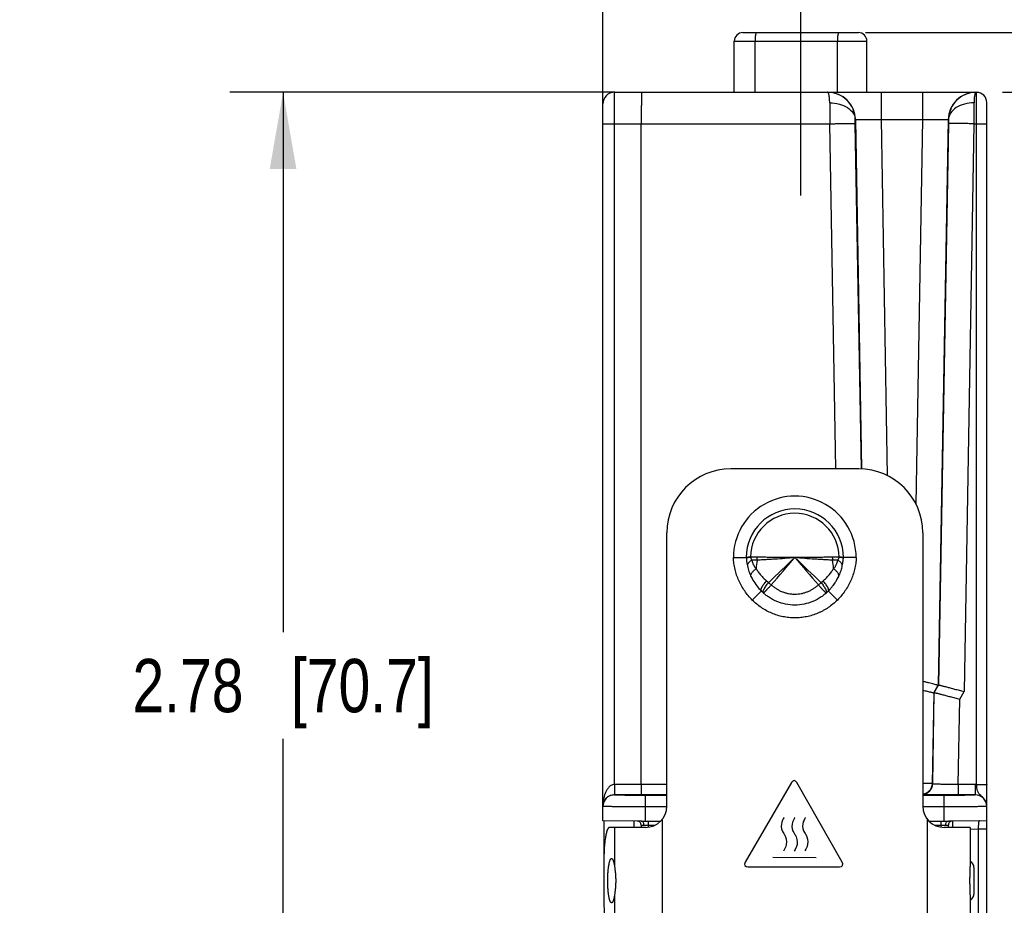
# Model space of a CAD drawing. Header units: inches. Extents: x 0 to 22, y 0 to 17.
# Tile 36 of 40: x 13.5 to 15.8, y 12.9 to 15. Entities that reach past the tile are written whole.
import ezdxf

# ---------------------------------------------------------------- set-up
doc = ezdxf.new("R2010")
doc.units = ezdxf.units.IN
doc.header["$LTSCALE"] = 1.21
doc.header["$MEASUREMENT"] = 0
doc.linetypes.add('CENTER', pattern=[0.6, 0.375, -0.075, 0.075, -0.075])
doc.layers.get('0').update_dxf_attribs({"linetype": 'CONTINUOUS'})
for name, color, linetype in [('02___PRT_ALL_AXES', 7, 'CONTINUOUS'), ('03___PRT_ALL_CURVES', 7, 'CONTINUOUS'), ('DIMENSIONS', 7, 'CONTINUOUS'), ('FEATURES', 7, 'CONTINUOUS')]:
    doc.layers.add(name, color=color, linetype=linetype)
doc.styles.get("Standard").update_dxf_attribs({"font": 'txt', "width": 0.8})
doc.dimstyles.new('DIMSTYLE_1', dxfattribs={"dimtxt": 0.125, "dimasz": 0.18, "dimexe": 0.125, "dimexo": 0.0625, "dimgap": 0.0625, "dimtad": 0, "dimtih": 1, "dimtoh": 1, "dimzin": 4, "dimdsep": 46, "dimtxsty": 'STANDARD', "dimblk": '_FILLED', "dimblk1": '_FILLED', "dimblk2": '_FILLED', "dimcen": 0.09, "dimadec": 0, "dimazin": 0, "dimtp": 0.001, "dimtm": 0.001, "dimtfac": 1, "dimtofl": 0, "dimtmove": 0, "dimatfit": 3, "dimldrblk": '_FILLED', "dimfxl": 1, "dimtolj": 1, "dimtzin": 4, "dimarcsym": 0})

# ---------------------------------------------------------------- blocks, each defined once
blk = doc.blocks.new('_FILLED')
at = {"color": 0, "linetype": 'BYBLOCK'}
blk.add_solid([(0, 0), (-1, 0.174), (-1, -0.174)], dxfattribs=at)
blk = doc.blocks.new('*D0')
at = {"layer": 'DIMENSIONS', "color": 2, "linetype": 'CONTINUOUS'}
for p, q in [((14.8756, 14.8221), (13.9728, 14.8221)), ((14.0978, 14.8221), (14.0978, 13.5557)), ((14.0978, 12.0393), (14.0978, 13.3057)), ((14.8853, 12.0393), (13.9728, 12.0393))]:
    blk.add_line(p, q, dxfattribs=at)
at = {"layer": 'DIMENSIONS', "color": 2, "linetype": 'CONTINUOUS', "xscale": 0.18, "yscale": 0.18, "zscale": 0.18}
for p, rotation in [((14.0978, 14.8221), 90), ((14.0978, 12.0393), 270)]:
    blk.add_blockref('_FILLED', p, dxfattribs=dict(at, rotation=rotation))
at = {"layer": 'DIMENSIONS', "color": 2, "linetype": 'CONTINUOUS', "insert": (14.0978, 13.4932), "char_height": 0.125, "width": 1.125, "attachment_point": 2, "line_spacing_factor": 0.9}
blk.add_mtext('2.78{\\Ftxt.shx;\\W1.000000;\\H0.125000; }[70.7]', dxfattribs=at)
blk = doc.blocks.new('*D1')
at = {"layer": 'DIMENSIONS', "color": 2, "linetype": 'CONTINUOUS'}
for p, q in [((16.4978, 14.9621), (16.4978, 15.3243)), ((16.4978, 15.3243), (16.6153, 15.3243)), ((15.4635, 14.9621), (16.6228, 14.9621)), ((15.785, 14.8221), (16.6228, 14.8221)), ((16.4978, 14.8221), (16.4978, 14.4621))]:
    blk.add_line(p, q, dxfattribs=at)
at = {"layer": 'DIMENSIONS', "color": 2, "linetype": 'CONTINUOUS', "xscale": 0.18, "yscale": 0.18, "zscale": 0.18}
for p, rotation in [((16.4978, 14.9621), 270), ((16.4978, 14.8221), 90)]:
    blk.add_blockref('_FILLED', p, dxfattribs=dict(at, rotation=rotation))
at = {"layer": 'DIMENSIONS', "color": 2, "linetype": 'CONTINUOUS', "insert": (16.6778, 15.3868), "char_height": 0.125, "width": 0.925, "attachment_point": 1, "line_spacing_factor": 0.9}
blk.add_mtext('.14{\\Ftxt.shx;\\W1.000000;\\H0.125000; }[3.6]', dxfattribs=at)
blk = doc.blocks.new('*D2')
at = {"layer": 'DIMENSIONS', "color": 2, "linetype": 'CONTINUOUS'}
for p, q in [((14.8478, 14.0105), (14.8478, 15.8371)), ((15.3118, 15.1496), (15.3118, 15.8371)), ((14.8478, 15.7121), (14.4814, 15.7121)), ((15.3118, 15.7121), (15.6718, 15.7121))]:
    blk.add_line(p, q, dxfattribs=at)
at = {"layer": 'DIMENSIONS', "color": 2, "linetype": 'CONTINUOUS', "xscale": 0.18, "yscale": 0.18, "zscale": 0.18}
blk.add_blockref('_FILLED', (14.8478, 15.7121), dxfattribs=at)
at = {"layer": 'DIMENSIONS', "color": 2, "linetype": 'CONTINUOUS', "xscale": 0.18, "yscale": 0.18, "zscale": 0.18, "rotation": 180}
blk.add_blockref('_FILLED', (15.3118, 15.7121), dxfattribs=at)
at = {"layer": 'DIMENSIONS', "color": 2, "linetype": 'CONTINUOUS', "insert": (14.4189, 15.7746), "char_height": 0.125, "width": 1.025, "attachment_point": 3, "line_spacing_factor": 0.9}
blk.add_mtext('.46{\\Ftxt.shx;\\W1.000000;\\H0.125000; }[11.8]', dxfattribs=at)

msp = doc.modelspace()

# ---------------------------------------------------------------- linework, layer by layer
at = {"color": 7, "linetype": 'CONTINUOUS'}
for p, q in [((15.1758, 14.9621), (15.4468, 14.9621)), ((15.1558, 14.8221), (15.1558, 14.9421)), ((15.1558, 14.9421), (15.4668, 14.9421)), ((15.2046, 14.8221), (15.2046, 14.9421)), ((15.3976, 14.8221), (15.3976, 14.9421)), ((15.4668, 14.8221), (15.4668, 14.9421)), ((14.8746, 14.7484), (14.8748, 14.8221)), ((14.8748, 14.8221), (15.3748, 14.8221)), ((15.3752, 14.8221), (15.7242, 14.8221)), ((15.5001, 14.8221), (15.5001, 14.7582)), ((15.5975, 14.8221), (15.5975, 14.7582)), ((15.7242, 13.1987), (15.7242, 14.8221)), ((14.8478, 13.1138), (14.8478, 14.7951)), ((15.7478, 13.1473), (15.7478, 14.7984)), ((15.4396, 14.7582), (15.4401, 14.7582)), ((15.4397, 14.7484), (15.4396, 14.7582)), ((15.4401, 14.7582), (15.4544, 13.9389)), ((15.5001, 14.7582), (15.5147, 13.9233)), ((15.5001, 14.7582), (15.5975, 14.7582)), ((15.5975, 14.7582), (15.5818, 13.8565)), ((15.6575, 14.7582), (15.6343, 13.4316)), ((15.6575, 14.7582), (15.658, 14.7582)), ((15.658, 14.7582), (15.6579, 14.7484)), ((14.8746, 13.1989), (14.8746, 14.7484)), ((14.8746, 14.7484), (15.3797, 14.7484)), ((14.9378, 13.1989), (14.9378, 14.7484)), ((15.3938, 13.9391), (15.3797, 14.7484)), ((15.4538, 13.9392), (15.4397, 14.7484)), ((15.6579, 14.7484), (15.635, 13.432)), ((15.7179, 14.7484), (15.6947, 13.4165)), ((15.7179, 14.7484), (15.7242, 14.7484)), ((15.1539, 13.7309), (15.1839, 13.7314)), ((15.1886, 13.7313), (15.194, 13.7318)), ((15.194, 13.7321), (15.194, 13.7318)), ((15.2099, 13.7319), (15.194, 13.7318)), ((15.4016, 13.7318), (15.3857, 13.7319)), ((15.4071, 13.7319), (15.4016, 13.7321)), ((15.4016, 13.7318), (15.4016, 13.7321)), ((15.4016, 13.7318), (15.4084, 13.7311)), ((15.4117, 13.7314), (15.4071, 13.7319)), ((15.4417, 13.7309), (15.4117, 13.7314)), ((15.2317, 13.6763), (15.2365, 13.6724)), ((15.3592, 13.6724), (15.3639, 13.6763)), ((15.2193, 13.6526), (15.1981, 13.6313)), ((15.3975, 13.6313), (15.3763, 13.6526)), ((15.624, 13.4137), (15.6343, 13.4316)), ((15.6247, 13.4142), (15.635, 13.432)), ((15.635, 13.432), (15.6343, 13.4316)), ((15.6844, 13.3987), (15.6947, 13.4165)), ((15.624, 13.4137), (15.6203, 13.2009)), ((15.6209, 13.2003), (15.6247, 13.4142)), ((15.6247, 13.4142), (15.624, 13.4137)), ((15.6809, 13.1989), (15.6844, 13.3987)), ((14.8746, 13.1989), (14.8747, 13.1775)), ((14.9978, 13.1989), (14.875, 13.1989)), ((14.9378, 13.1989), (14.9376, 13.1743)), ((15.6203, 13.2009), (15.5978, 13.2012)), ((15.6209, 13.2003), (15.6203, 13.2009)), ((15.7208, 13.1989), (15.6809, 13.1989)), ((15.6809, 13.1989), (15.6809, 13.1743)), ((15.7208, 13.1989), (15.7208, 13.1742)), ((14.8748, 13.1742), (14.8748, 13.1743)), ((14.9978, 13.1743), (14.8748, 13.1743)), ((14.9478, 13.1131), (14.9478, 13.1729)), ((14.9978, 13.1729), (14.9478, 13.1729)), ((15.6478, 13.1729), (15.5978, 13.1729)), ((15.6478, 13.1131), (15.6478, 13.1729)), ((15.7208, 13.1743), (15.6809, 13.1743)), ((14.9978, 13.1464), (14.9478, 13.1464)), ((15.6478, 13.1464), (15.5978, 13.1464)), ((15.7478, 12.1393), (15.7478, 13.1472)), ((14.9378, 13.1131), (14.8478, 13.1138)), ((14.9378, 13.1131), (14.9835, 13.1131)), ((14.9378, 13.1031), (14.9378, 13.0981)), ((14.9378, 13.1031), (14.9441, 13.1031)), ((14.9441, 13.1031), (14.9696, 13.1031)), ((14.9548, 13.0985), (14.9548, 13.1131)), ((15.6121, 13.1131), (15.6578, 13.1131)), ((15.626, 13.1031), (15.6515, 13.1031)), ((15.6408, 13.0985), (15.6408, 13.1131)), ((15.6515, 13.1031), (15.6578, 13.1031)), ((15.7478, 13.1138), (15.6578, 13.1131)), ((15.6578, 13.0981), (15.6578, 13.1031)), ((15.6677, 13.1131), (15.6678, 13.0981)), ((15.7278, 13.0937), (15.7092, 13.0935)), ((15.7478, 13.0937), (15.7278, 13.0937)), ((15.7278, 13.0937), (15.7278, 12.8324)), ((15.7178, 13.0043), (15.7178, 12.9418))]:
    msp.add_line(p, q, dxfattribs=at)
at = {"color": 3, "linetype": 'CONTINUOUS'}
for p, q in [((14.8503, 13.1138), (14.8503, 13.0364)), ((14.9203, 13.1132), (14.9203, 13.0981))]:
    msp.add_line(p, q, dxfattribs=at)
at = {"color": 7, "linetype": 'CONTINUOUS'}
for centre, radius, start, end in [((15.1758, 14.9421), 0.02, 90, 180), ((15.4468, 14.9421), 0.02, 0, 90), ((14.8748, 14.7951), 0.027, 90, 180), ((15.3751, 14.7571), 0.065, 1.0155, 89.9925), ((15.7225, 14.7571), 0.065, 90.0075, 178.9845), ((15.7242, 14.7984), 0.0236, 0, 90), ((33.4155, 14.8124), 18.0359, 180.04746, 180.20355), ((0.1099, 14.8071), 15.6082, 359.78431, 359.96468), ((15.2978, 13.7311), 0.1439, 359.9465, 180.0535), ((15.2978, 13.7311), 0.1139, 0.1866, 179.8134), ((15.2978, 13.7311), 0.1038, 0.6031, 179.3969), ((15.2915, 13.7354), 0.1076, 182.1372, 185.6821), ((15.2934, 13.7356), 0.1096, 185.6716, 185.8151), ((15.2952, 13.7358), 0.1114, 185.8238, 189.292), ((15.2981, 13.7363), 0.1143, 189.2901, 192.6625), ((15.2095, 13.334), 0.3984, 92.2281, 93.0143), ((15.3734, 13.6967), 0.1665, 170.3196, 177.2244), ((15.1577, 13.7324), 0.0522, 351.5443, 359.5022), ((29.6983, -1.3897), 20.8809, 133.60221, 133.83508), ((-9.8843, 35.4012), 33.2225, 319.14083, 319.28684), ((5.3183, 3.2335), 14.4841, 46.11346, 46.4492), ((40.4798, 35.401), 33.2222, 220.71316, 220.85917), ((15.4379, 13.7324), 0.0522, 180.4972, 188.4555), ((15.2222, 13.6967), 0.1665, 2.7756, 9.6805), ((15.2976, 13.7363), 0.1142, 349.0198, 349.1997), ((15.2987, 13.7361), 0.1131, 349.1953, 351.9266), ((15.3015, 13.7357), 0.1103, 352.1108, 354.9449), ((15.3, 13.7359), 0.1118, 351.9313, 352.1167), ((15.3045, 13.7354), 0.1073, 354.9438, 357.8662), ((15.3048, 13.7354), 0.107, 356.1369, 357.2303), ((15.3, 13.7367), 0.1163, 192.6606, 195.9289), ((15.3, 13.7367), 0.1163, 192.8232, 195.9286), ((15.301, 13.737), 0.1173, 195.9273, 199.1654), ((15.3012, 13.7371), 0.1175, 199.1639, 202.3013), ((15.3007, 13.7368), 0.117, 202.3006, 205.3325), ((15.2949, 13.7368), 0.1169, 334.695, 337.624), ((15.2944, 13.737), 0.1175, 337.6234, 340.5202), ((15.2945, 13.737), 0.1174, 340.5191, 343.3873), ((15.2952, 13.7368), 0.1166, 343.3862, 346.2539), ((15.2966, 13.7365), 0.1152, 346.2532, 349.0162), ((15.4031, 13.7122), 0.006, 347.1824, 350.8348), ((15.302, 13.7375), 0.1184, 205.3346, 208.0555), ((15.3049, 13.7391), 0.1217, 208.0904, 223.2721), ((15.4038, 13.8518), 0.2453, 226.9792, 228.8847), ((15.1927, 13.8508), 0.244, 311.11, 313.0261), ((15.2905, 13.7393), 0.122, 323.2859, 325.8483), ((15.2908, 13.7391), 0.1217, 325.8489, 326.5418), ((15.2911, 13.7389), 0.1213, 326.5411, 328.4741), ((15.2915, 13.7386), 0.1208, 328.4748, 329.3014), ((15.2921, 13.7383), 0.1201, 329.3003, 331.3349), ((15.2927, 13.7379), 0.1194, 331.3363, 331.9279), ((15.2936, 13.7375), 0.1184, 331.9247, 334.6927), ((15.2935, 13.7375), 0.1185, 331.9255, 334.3244), ((15.3957, 13.6884), 0.00517, 334.3314, 335.6821), ((15.3039, 13.7381), 0.1203, 223.2746, 225.342), ((15.2995, 13.7321), 0.1129, 224.7494, 228.1507), ((15.3006, 13.7333), 0.1146, 228.1477, 231.4583), ((15.3002, 13.7329), 0.114, 228.145, 228.2651), ((15.3006, 13.7333), 0.1147, 228.2675, 231.4582), ((15.2951, 13.7332), 0.1144, 309.5212, 312.315), ((15.2951, 13.7332), 0.1145, 309.5221, 311.7219), ((15.2955, 13.7328), 0.1139, 311.7231, 312.3173), ((15.3701, 13.6491), 0.00183, 311.7169, 315.4332), ((15.2962, 13.7319), 0.1128, 312.3129, 315.2521), ((15.2917, 13.7382), 0.1204, 314.6589, 317.2525), ((15.2911, 13.7387), 0.1212, 317.2505, 318.0306), ((15.2908, 13.739), 0.1216, 318.0312, 319.8914), ((15.2906, 13.7392), 0.1219, 319.8909, 320.7095), ((15.2905, 13.7393), 0.1221, 320.7097, 322.8364), ((15.2904, 13.7393), 0.1221, 322.8362, 323.2864), ((14.875, 13.1469), 0.052, 89.9913, 90.4914), ((15.5953, 13.2014), 0.025, 275.7477, 358.966), ((15.5959, 13.2008), 0.025, 274.3606, 358.9652), ((15.7208, 13.1469), 0.052, 86.2735, 90.0003), ((14.8748, 13.1472), 0.027, 89.9953, 179.9953), ((15.7208, 13.1473), 0.027, 359.9688, 89.9686), ((15.7208, 13.1472), 0.027, 0.0047, 90.0047), ((14.9278, 13.1031), 0.01, 0, 89.5001), ((15.6678, 13.1031), 0.01, 100.4445, 179.9999), ((15.7028, 13.0043), 0.015, 0, 64.6052), ((15.7028, 12.9418), 0.015, 295.3948, 360)]:
    msp.add_arc(centre, radius, start, end, dxfattribs=at)
for points, knots in [([(15.208, 14.9621), (15.208, 14.9621), (15.2079, 14.962), (15.2077, 14.962), (15.2075, 14.9618), (15.2074, 14.9617), (15.2072, 14.9614), (15.207, 14.9611), (15.2067, 14.9605), (15.2064, 14.9596), (15.2061, 14.9586), (15.2058, 14.9575), (15.2056, 14.9562), (15.2053, 14.9547), (15.2051, 14.9531), (15.205, 14.9515), (15.2048, 14.949), (15.2046, 14.9459), (15.2046, 14.9434), (15.2046, 14.9421)], [0, 0, 0, 0, 0.008251, 0.017126, 0.027108, 0.038527, 0.051599, 0.066458, 0.101808, 0.144796, 0.19529, 0.253033, 0.317579, 0.38835, 0.464743, 0.546097, 0.631687, 0.812529, 1, 1, 1, 1]), ([(15.401, 14.9621), (15.401, 14.9621), (15.4009, 14.962), (15.4007, 14.962), (15.4005, 14.9618), (15.4004, 14.9617), (15.4002, 14.9614), (15.4, 14.9611), (15.3997, 14.9605), (15.3994, 14.9596), (15.3991, 14.9586), (15.3988, 14.9575), (15.3986, 14.9562), (15.3983, 14.9547), (15.3981, 14.9531), (15.398, 14.9515), (15.3978, 14.949), (15.3976, 14.9459), (15.3976, 14.9434), (15.3976, 14.9421)], [0, 0, 0, 0, 0.008251, 0.017126, 0.027108, 0.038527, 0.051599, 0.066458, 0.101808, 0.144796, 0.19529, 0.253033, 0.317579, 0.38835, 0.464743, 0.546097, 0.631687, 0.812529, 1, 1, 1, 1]), ([(14.9381, 14.8221), (14.9381, 14.8221), (14.9381, 14.8219), (14.9381, 14.8217), (14.9381, 14.8212), (14.9381, 14.8206), (14.9381, 14.8198), (14.938, 14.8184), (14.938, 14.8162), (14.938, 14.8132), (14.938, 14.8095), (14.9379, 14.8052), (14.9379, 14.7984), (14.9379, 14.7889), (14.9378, 14.7763), (14.9378, 14.7626), (14.9378, 14.7532), (14.9378, 14.7484)], [0, 0, 0, 0, 0.001222, 0.004828, 0.010813, 0.019163, 0.029864, 0.042898, 0.075828, 0.117609, 0.167878, 0.226151, 0.291871, 0.443162, 0.615996, 0.804056, 1, 1, 1, 1]), ([(15.3796, 14.7975), (15.3796, 14.801), (15.3794, 14.8059), (15.3787, 14.8119), (15.3781, 14.8154), (15.3774, 14.8183), (15.3766, 14.8204), (15.3756, 14.822), (15.3748, 14.8221)], [0, 0, 0, 0, 0.40652, 0.572741, 0.712255, 0.824113, 0.908263, 1, 1, 1, 1]), ([(15.4396, 14.7582), (15.4394, 14.7666), (15.4359, 14.7834), (15.4213, 14.8046), (15.3999, 14.8188), (15.3831, 14.822), (15.3748, 14.8221)], [0, 0, 0, 0, 0.250968, 0.50121, 0.750791, 1, 1, 1, 1]), ([(15.7228, 14.8221), (15.7145, 14.822), (15.6977, 14.8188), (15.6763, 14.8046), (15.6618, 14.7834), (15.6582, 14.7666), (15.658, 14.7582)], [0, 0, 0, 0, 0.249209, 0.49879, 0.749032, 1, 1, 1, 1]), ([(15.7228, 14.8221), (15.7221, 14.822), (15.721, 14.8204), (15.7202, 14.8183), (15.7195, 14.8154), (15.7189, 14.8119), (15.7182, 14.8059), (15.718, 14.801), (15.718, 14.7975)], [0, 0, 0, 0, 0.091737, 0.175887, 0.287745, 0.427259, 0.59348, 1, 1, 1, 1]), ([(15.3796, 14.7975), (15.3872, 14.7975), (15.4019, 14.7957), (15.4213, 14.7876), (15.4334, 14.7765), (15.4385, 14.7662), (15.4395, 14.7608), (15.4396, 14.7582)], [0, 0, 0, 0, 0.291666, 0.560866, 0.794453, 0.899662, 1, 1, 1, 1]), ([(15.718, 14.7975), (15.7104, 14.7975), (15.6957, 14.7957), (15.6764, 14.7876), (15.6643, 14.7765), (15.6591, 14.7662), (15.6581, 14.7608), (15.658, 14.7582)], [0, 0, 0, 0, 0.291664, 0.560862, 0.794452, 0.899662, 1, 1, 1, 1]), ([(15.4401, 14.7582), (15.4402, 14.7583), (15.4407, 14.7583), (15.4416, 14.7584), (15.4431, 14.7585), (15.4452, 14.7586), (15.4477, 14.7586), (15.4521, 14.7586), (15.4586, 14.7587), (15.4675, 14.7586), (15.4777, 14.7585), (15.4887, 14.7584), (15.4963, 14.7583), (15.5001, 14.7582)], [0, 0, 0, 0, 0.006567, 0.022326, 0.047267, 0.081166, 0.123722, 0.174541, 0.298972, 0.449792, 0.62129, 0.807051, 1, 1, 1, 1]), ([(15.5975, 14.7582), (15.6014, 14.7583), (15.6089, 14.7584), (15.6199, 14.7585), (15.6301, 14.7586), (15.639, 14.7587), (15.6456, 14.7586), (15.6499, 14.7586), (15.6525, 14.7586), (15.6545, 14.7585), (15.656, 14.7584), (15.6569, 14.7583), (15.6574, 14.7583), (15.6575, 14.7582)], [0, 0, 0, 0, 0.192947, 0.378704, 0.550201, 0.701022, 0.825455, 0.876275, 0.918831, 0.95273, 0.977673, 0.993435, 1, 1, 1, 1]), ([(14.8478, 14.7479), (14.8478, 14.7479), (14.8481, 14.7479), (14.8484, 14.748), (14.8491, 14.748), (14.8499, 14.7481), (14.851, 14.7481), (14.853, 14.7482), (14.8559, 14.7482), (14.8599, 14.7483), (14.8645, 14.7483), (14.8694, 14.7484), (14.8728, 14.7484), (14.8746, 14.7484)], [0, 0, 0, 0, 0.005127, 0.019608, 0.043417, 0.076397, 0.118317, 0.168706, 0.292762, 0.444029, 0.616885, 0.804963, 1, 1, 1, 1]), ([(15.3797, 14.7484), (15.3836, 14.7484), (15.3911, 14.7485), (15.4021, 14.7487), (15.4123, 14.7488), (15.4212, 14.7488), (15.4278, 14.7488), (15.4321, 14.7487), (15.4347, 14.7487), (15.4367, 14.7486), (15.4382, 14.7486), (15.4391, 14.7485), (15.4396, 14.7485), (15.4397, 14.7484)], [0, 0, 0, 0, 0.192776, 0.378654, 0.550062, 0.700783, 0.825238, 0.876057, 0.918653, 0.952607, 0.977576, 0.993396, 1, 1, 1, 1]), ([(15.7179, 14.7484), (15.7141, 14.7484), (15.7065, 14.7485), (15.6955, 14.7487), (15.6853, 14.7488), (15.6764, 14.7488), (15.6699, 14.7488), (15.6655, 14.7487), (15.663, 14.7487), (15.661, 14.7486), (15.6594, 14.7486), (15.6585, 14.7485), (15.658, 14.7485), (15.6579, 14.7484)], [0, 0, 0, 0, 0.192776, 0.378654, 0.550062, 0.700783, 0.825238, 0.876057, 0.918653, 0.952607, 0.977576, 0.993396, 1, 1, 1, 1]), ([(15.7242, 14.7484), (15.7257, 14.7484), (15.7287, 14.7484), (15.7331, 14.7483), (15.7371, 14.7483), (15.7407, 14.7482), (15.7433, 14.7482), (15.745, 14.7481), (15.746, 14.7481), (15.7467, 14.7481), (15.7473, 14.748), (15.7476, 14.748), (15.7478, 14.748), (15.7478, 14.7479)], [0, 0, 0, 0, 0.194572, 0.38246, 0.555321, 0.706715, 0.830951, 0.881433, 0.923437, 0.956488, 0.98035, 0.994864, 1, 1, 1, 1]), ([(15.1981, 13.6313), (15.1915, 13.6379), (15.1825, 13.6486), (15.1726, 13.6644), (15.1663, 13.6768), (15.1612, 13.6898), (15.1574, 13.7033), (15.1549, 13.717), (15.1541, 13.7263), (15.1539, 13.7309)], [0, 0, 0, 0, 0.249713, 0.374718, 0.499747, 0.624775, 0.74984, 0.874978, 1, 1, 1, 1]), ([(15.1839, 13.7314), (15.1839, 13.7314), (15.1839, 13.7314), (15.1839, 13.7314), (15.1839, 13.7314), (15.1839, 13.7314), (15.184, 13.7314), (15.184, 13.7314), (15.184, 13.7314), (15.184, 13.7315), (15.1841, 13.7315), (15.1842, 13.7315), (15.1843, 13.7315), (15.1844, 13.7315), (15.1846, 13.7316), (15.1848, 13.7316), (15.1851, 13.7316), (15.1854, 13.7317), (15.1858, 13.7317), (15.1862, 13.7317), (15.1867, 13.7318), (15.1875, 13.7318), (15.1882, 13.7319), (15.1886, 13.7319)], [0, 0, 0, 0, 0.000263, 0.001049, 0.002357, 0.004184, 0.006528, 0.009387, 0.01664, 0.025925, 0.037226, 0.050528, 0.065817, 0.102295, 0.146559, 0.198519, 0.258098, 0.325231, 0.399853, 0.481883, 0.571237, 0.771541, 1, 1, 1, 1]), ([(15.184, 13.7303), (15.184, 13.7303), (15.184, 13.7303), (15.1841, 13.7304), (15.1842, 13.7304), (15.1844, 13.7305), (15.1848, 13.7306), (15.1853, 13.7307), (15.1859, 13.7309), (15.1867, 13.731), (15.1876, 13.7311), (15.1882, 13.7312), (15.1886, 13.7313)], [0, 0, 0, 0, 0.013468, 0.032311, 0.057457, 0.08926, 0.173333, 0.284983, 0.424075, 0.590053, 0.782258, 1, 1, 1, 1]), ([(15.1972, 13.7248), (15.1963, 13.7243), (15.1946, 13.7232), (15.1923, 13.7215), (15.1903, 13.7198), (15.1887, 13.718), (15.1875, 13.7162), (15.1867, 13.7144), (15.1864, 13.7126), (15.1865, 13.7114), (15.1866, 13.7109)], [0, 0, 0, 0, 0.167361, 0.323139, 0.465848, 0.595038, 0.71104, 0.815233, 0.910242, 1, 1, 1, 1]), ([(15.194, 13.7318), (15.1941, 13.7315), (15.1942, 13.7308), (15.1945, 13.7297), (15.1948, 13.7288), (15.1952, 13.7279), (15.1957, 13.727), (15.1963, 13.726), (15.1969, 13.7253), (15.1972, 13.7248)], [0, 0, 0, 0, 0.139196, 0.275043, 0.405815, 0.53177, 0.653657, 0.771981, 1, 1, 1, 1]), ([(15.2093, 13.7247), (15.2073, 13.7245), (15.2032, 13.7245), (15.1992, 13.7246), (15.1972, 13.7248)], [0, 0, 0, 0, 0.512217, 1, 1, 1, 1]), ([(15.1972, 13.7248), (15.1976, 13.7229), (15.1986, 13.7192), (15.2003, 13.7147), (15.2021, 13.7114), (15.2033, 13.7094), (15.2043, 13.7078), (15.2051, 13.7069), (15.2057, 13.7062), (15.2063, 13.7055), (15.2068, 13.7051), (15.2072, 13.7048)], [0, 0, 0, 0, 0.255951, 0.506658, 0.630544, 0.753822, 0.815347, 0.876843, 0.907603, 0.93838, 1, 1, 1, 1]), ([(15.2978, 13.7311), (15.2901, 13.7302), (15.2747, 13.7287), (15.2556, 13.7274), (15.2407, 13.7265), (15.2299, 13.7259), (15.2195, 13.7253), (15.2127, 13.7249), (15.2093, 13.7247)], [0, 0, 0, 0, 0.263527, 0.521627, 0.646937, 0.768889, 0.88682, 1, 1, 1, 1]), ([(15.2978, 13.7311), (15.2901, 13.7308), (15.2747, 13.7307), (15.2557, 13.7309), (15.2409, 13.7313), (15.2302, 13.7315), (15.2199, 13.7318), (15.2132, 13.7319), (15.2099, 13.7319)], [0, 0, 0, 0, 0.264485, 0.523099, 0.648391, 0.770103, 0.887552, 1, 1, 1, 1]), ([(15.3857, 13.7319), (15.3824, 13.7319), (15.3757, 13.7318), (15.3654, 13.7315), (15.3547, 13.7313), (15.3399, 13.7309), (15.3209, 13.7307), (15.3056, 13.7308), (15.2978, 13.7311)], [0, 0, 0, 0, 0.112448, 0.229897, 0.351609, 0.476901, 0.735515, 1, 1, 1, 1]), ([(15.3863, 13.7247), (15.383, 13.7249), (15.3761, 13.7253), (15.3657, 13.7259), (15.3549, 13.7265), (15.34, 13.7274), (15.3209, 13.7287), (15.3056, 13.7302), (15.2978, 13.7311)], [0, 0, 0, 0, 0.11318, 0.231111, 0.353063, 0.478373, 0.736473, 1, 1, 1, 1]), ([(15.3984, 13.7248), (15.3964, 13.7246), (15.3924, 13.7245), (15.3884, 13.7245), (15.3863, 13.7247)], [0, 0, 0, 0, 0.487782, 1, 1, 1, 1]), ([(15.3885, 13.7048), (15.3888, 13.7051), (15.3895, 13.7057), (15.3907, 13.7071), (15.3921, 13.709), (15.3936, 13.7114), (15.3949, 13.7139), (15.396, 13.7165), (15.3973, 13.7201), (15.398, 13.7229), (15.3984, 13.7248)], [0, 0, 0, 0, 0.061618, 0.123139, 0.246109, 0.36938, 0.493257, 0.618074, 0.744069, 1, 1, 1, 1]), ([(15.4417, 13.7309), (15.4416, 13.7263), (15.4408, 13.717), (15.4382, 13.7033), (15.4344, 13.6898), (15.4293, 13.6768), (15.423, 13.6644), (15.4131, 13.6486), (15.4041, 13.6379), (15.3975, 13.6313)], [0, 0, 0, 0, 0.125006, 0.25007, 0.375095, 0.500131, 0.62516, 0.750188, 1, 1, 1, 1]), ([(15.3984, 13.7248), (15.3988, 13.7253), (15.3993, 13.726), (15.3999, 13.727), (15.4004, 13.7279), (15.4008, 13.7288), (15.4013, 13.7301), (15.4015, 13.7311), (15.4016, 13.7318)], [0, 0, 0, 0, 0.228088, 0.346425, 0.468345, 0.594361, 0.725198, 1, 1, 1, 1]), ([(15.4091, 13.7113), (15.4091, 13.7118), (15.4092, 13.7129), (15.4088, 13.7147), (15.408, 13.7164), (15.4068, 13.7182), (15.4052, 13.7199), (15.4032, 13.7216), (15.4009, 13.7233), (15.3993, 13.7243), (15.3984, 13.7248)], [0, 0, 0, 0, 0.08973, 0.18537, 0.290391, 0.407045, 0.536485, 0.678935, 0.833917, 1, 1, 1, 1]), ([(15.4084, 13.7311), (15.4089, 13.731), (15.4095, 13.7309), (15.4103, 13.7307), (15.4108, 13.7306), (15.4111, 13.7305), (15.4114, 13.7305), (15.4115, 13.7304), (15.4116, 13.7304), (15.4116, 13.7303), (15.4116, 13.7303), (15.4117, 13.7303)], [0, 0, 0, 0, 0.410369, 0.575799, 0.714053, 0.824943, 0.908604, 0.940428, 0.965836, 0.985314, 1, 1, 1, 1]), ([(15.1952, 13.6863), (15.1951, 13.6865), (15.1949, 13.6871), (15.1947, 13.6884), (15.1948, 13.6898), (15.1952, 13.6913), (15.1958, 13.6929), (15.1969, 13.6949), (15.1988, 13.6974), (15.2012, 13.6999), (15.204, 13.7024), (15.2061, 13.704), (15.2072, 13.7048)], [0, 0, 0, 0, 0.039515, 0.080218, 0.168169, 0.216882, 0.269238, 0.385609, 0.518073, 0.665925, 0.82755, 1, 1, 1, 1]), ([(15.2072, 13.7048), (15.2087, 13.7021), (15.2122, 13.697), (15.218, 13.6896), (15.2245, 13.6827), (15.2292, 13.6783), (15.2317, 13.6763)], [0, 0, 0, 0, 0.242994, 0.491036, 0.74361, 1, 1, 1, 1]), ([(15.3639, 13.6763), (15.3664, 13.6783), (15.3712, 13.6827), (15.3777, 13.6896), (15.3835, 13.697), (15.3869, 13.7021), (15.3885, 13.7048)], [0, 0, 0, 0, 0.256354, 0.508928, 0.756997, 1, 1, 1, 1]), ([(15.4004, 13.6863), (15.4005, 13.6866), (15.4007, 13.6871), (15.4009, 13.6884), (15.4008, 13.6898), (15.4005, 13.6913), (15.3998, 13.6929), (15.3987, 13.6949), (15.3968, 13.6974), (15.3945, 13.6999), (15.3916, 13.7024), (15.3896, 13.704), (15.3885, 13.7048)], [0, 0, 0, 0, 0.039514, 0.080223, 0.168198, 0.216924, 0.269292, 0.385679, 0.518146, 0.665987, 0.827586, 1, 1, 1, 1]), ([(15.2193, 13.6526), (15.2191, 13.6527), (15.2188, 13.6532), (15.2186, 13.6539), (15.2185, 13.6549), (15.2186, 13.656), (15.2189, 13.6572), (15.2193, 13.6585), (15.2199, 13.6599), (15.2207, 13.6615), (15.2216, 13.6632), (15.2231, 13.6656), (15.2253, 13.6687), (15.2283, 13.6725), (15.2305, 13.675), (15.2317, 13.6763)], [0, 0, 0, 0, 0.026262, 0.054951, 0.087823, 0.125991, 0.170033, 0.220177, 0.276455, 0.338685, 0.406541, 0.479649, 0.639791, 0.815047, 1, 1, 1, 1]), ([(15.2244, 13.6477), (15.2243, 13.6478), (15.2241, 13.648), (15.2239, 13.6484), (15.2236, 13.649), (15.2236, 13.65), (15.2237, 13.651), (15.2239, 13.6523), (15.2244, 13.6536), (15.225, 13.6551), (15.2257, 13.6567), (15.2266, 13.6585), (15.2281, 13.661), (15.2302, 13.6643), (15.2331, 13.6684), (15.2353, 13.6711), (15.2365, 13.6724)], [0, 0, 0, 0, 0.011824, 0.024033, 0.05077, 0.08222, 0.119493, 0.163094, 0.213169, 0.269679, 0.332383, 0.400902, 0.474809, 0.636763, 0.813773, 1, 1, 1, 1]), ([(15.3592, 13.6724), (15.3603, 13.6711), (15.3624, 13.6684), (15.3654, 13.6644), (15.3675, 13.6611), (15.3689, 13.6586), (15.3698, 13.6569), (15.3706, 13.6553), (15.3712, 13.6538), (15.3716, 13.6524), (15.3719, 13.6512), (15.372, 13.6501), (15.372, 13.6492), (15.3718, 13.6485), (15.3716, 13.6481), (15.3714, 13.6479), (15.3714, 13.6478)], [0, 0, 0, 0, 0.184977, 0.360973, 0.522285, 0.596047, 0.66455, 0.727378, 0.784155, 0.834627, 0.878737, 0.916599, 0.948638, 0.975835, 0.988163, 1, 1, 1, 1]), ([(15.3763, 13.6526), (15.3765, 13.6527), (15.3768, 13.6531), (15.377, 13.6539), (15.3771, 13.6548), (15.377, 13.6559), (15.3767, 13.6571), (15.3763, 13.6584), (15.3757, 13.6599), (15.3749, 13.6614), (15.374, 13.6631), (15.3725, 13.6655), (15.3703, 13.6686), (15.3673, 13.6725), (15.3651, 13.675), (15.3639, 13.6763)], [0, 0, 0, 0, 0.02562, 0.053774, 0.086259, 0.124188, 0.168107, 0.218209, 0.274502, 0.336799, 0.404772, 0.478045, 0.638635, 0.814446, 1, 1, 1, 1]), ([(15.2425, 13.667), (15.2419, 13.6663), (15.2408, 13.6649), (15.239, 13.663), (15.2373, 13.6611), (15.2356, 13.6593), (15.234, 13.6576), (15.2325, 13.656), (15.2311, 13.6545), (15.2298, 13.6531), (15.2286, 13.6519), (15.2277, 13.6509), (15.2271, 13.6502), (15.2267, 13.6498), (15.2263, 13.6494), (15.2259, 13.649), (15.2256, 13.6487), (15.2253, 13.6484), (15.225, 13.6482), (15.2248, 13.6481), (15.2247, 13.648), (15.2246, 13.6479), (15.2245, 13.6479), (15.2245, 13.6478), (15.2244, 13.6478), (15.2244, 13.6478), (15.2244, 13.6478), (15.2244, 13.6478), (15.2244, 13.6477), (15.2244, 13.6477), (15.2244, 13.6477), (15.2244, 13.6477)], [0, 0, 0, 0, 0.101236, 0.200777, 0.29765, 0.39089, 0.479731, 0.563499, 0.641524, 0.71319, 0.777919, 0.835135, 0.86077, 0.884361, 0.905869, 0.925252, 0.942472, 0.957493, 0.970291, 0.980843, 0.985269, 0.989124, 0.992402, 0.9951, 0.997212, 0.998048, 0.998736, 0.999275, 0.999664, 0.999905, 1, 1, 1, 1]), ([(15.2425, 13.667), (15.2444, 13.6653), (15.2483, 13.662), (15.2545, 13.6577), (15.2611, 13.6539), (15.2681, 13.6508), (15.2753, 13.6483), (15.2827, 13.6465), (15.289, 13.6456), (15.294, 13.6452), (15.2991, 13.6451), (15.3054, 13.6454), (15.313, 13.6465), (15.3203, 13.6483), (15.3275, 13.6508), (15.3345, 13.6539), (15.3411, 13.6577), (15.3473, 13.662), (15.3512, 13.6653), (15.3531, 13.667)], [0, 0, 0, 0, 0.062471, 0.124948, 0.187433, 0.249928, 0.312431, 0.374947, 0.437475, 0.468748, 0.500023, 0.562556, 0.625077, 0.687589, 0.750087, 0.812578, 0.875059, 0.937532, 1, 1, 1, 1]), ([(15.3713, 13.6477), (15.3712, 13.6478), (15.3712, 13.6478), (15.3711, 13.6479), (15.371, 13.648), (15.3708, 13.6481), (15.3705, 13.6483), (15.3702, 13.6486), (15.3696, 13.6492), (15.3688, 13.6499), (15.3679, 13.6509), (15.3669, 13.652), (15.3657, 13.6532), (15.3644, 13.6546), (15.363, 13.6561), (15.3615, 13.6577), (15.36, 13.6594), (15.3583, 13.6612), (15.3566, 13.6631), (15.3548, 13.665), (15.3537, 13.6663), (15.3531, 13.667)], [0, 0, 0, 0, 0.002132, 0.006573, 0.013286, 0.022237, 0.033398, 0.046744, 0.079901, 0.121463, 0.171122, 0.228538, 0.293229, 0.36464, 0.442213, 0.525347, 0.613396, 0.705708, 0.801536, 0.899946, 1, 1, 1, 1]), ([(15.3975, 13.6313), (15.3943, 13.628), (15.3874, 13.6218), (15.3763, 13.6135), (15.3664, 13.6074), (15.3582, 13.6032), (15.3498, 13.5994), (15.3389, 13.5954), (15.3254, 13.592), (15.3117, 13.5899), (15.2978, 13.5892), (15.2863, 13.5898), (15.2771, 13.5909), (15.268, 13.5926), (15.2567, 13.5954), (15.2437, 13.6002), (15.2312, 13.6062), (15.2193, 13.6134), (15.2082, 13.6218), (15.2014, 13.628), (15.1981, 13.6313)], [0, 0, 0, 0, 0.062466, 0.124974, 0.187466, 0.218719, 0.249976, 0.31248, 0.374985, 0.437483, 0.499981, 0.562481, 0.59374, 0.624999, 0.6875, 0.750001, 0.812494, 0.874998, 0.937524, 1, 1, 1, 1]), ([(15.3679, 13.6449), (15.3652, 13.6426), (15.3565, 13.6361), (15.3342, 13.6239), (15.2978, 13.6164), (15.2614, 13.6239), (15.2397, 13.6358), (15.2315, 13.6419), (15.2292, 13.6437)], [0, 0, 0, 0, 0.070501, 0.216187, 0.506512, 0.796838, 0.942524, 1, 1, 1, 1]), ([(15.6343, 13.4316), (15.6343, 13.4315), (15.634, 13.4316), (15.6335, 13.4317), (15.6326, 13.4318), (15.6314, 13.4321), (15.6299, 13.4324), (15.6274, 13.433), (15.6236, 13.434), (15.6183, 13.4353), (15.6121, 13.4369), (15.6052, 13.4388), (15.6004, 13.4401), (15.5978, 13.4408)], [0, 0, 0, 0, 0.00626, 0.021056, 0.044401, 0.076201, 0.116268, 0.164307, 0.283077, 0.42965, 0.600584, 0.792061, 1, 1, 1, 1]), ([(15.5978, 13.4201), (15.5997, 13.4197), (15.6032, 13.4187), (15.6083, 13.4174), (15.6127, 13.4163), (15.6165, 13.4153), (15.6195, 13.4146), (15.6216, 13.4141), (15.6228, 13.4139), (15.6234, 13.4138), (15.6238, 13.4137), (15.624, 13.4137), (15.624, 13.4137)], [0, 0, 0, 0, 0.214528, 0.408635, 0.579352, 0.723944, 0.840003, 0.925573, 0.956393, 0.979089, 0.9936, 1, 1, 1, 1]), ([(15.635, 13.432), (15.635, 13.4321), (15.6351, 13.4321), (15.6354, 13.432), (15.6358, 13.432), (15.6367, 13.4318), (15.638, 13.4315), (15.6401, 13.431), (15.6427, 13.4304), (15.6458, 13.4296), (15.6493, 13.4287), (15.6549, 13.4273), (15.6626, 13.4253), (15.6726, 13.4226), (15.6835, 13.4196), (15.6909, 13.4176), (15.6947, 13.4165)], [0, 0, 0, 0, 0.002035, 0.006421, 0.013202, 0.022369, 0.047784, 0.082401, 0.125777, 0.177445, 0.236826, 0.303267, 0.454561, 0.625314, 0.809371, 1, 1, 1, 1]), ([(15.6247, 13.4142), (15.6247, 13.4142), (15.6248, 13.4142), (15.6251, 13.4142), (15.6255, 13.4141), (15.6263, 13.4139), (15.6277, 13.4136), (15.6298, 13.4132), (15.6324, 13.4125), (15.6355, 13.4118), (15.639, 13.4109), (15.6445, 13.4094), (15.6523, 13.4074), (15.6623, 13.4047), (15.6732, 13.4018), (15.6806, 13.3997), (15.6844, 13.3987)], [0, 0, 0, 0, 0.002035, 0.006421, 0.013202, 0.022369, 0.047784, 0.082401, 0.125777, 0.177445, 0.236826, 0.303267, 0.454561, 0.625314, 0.809371, 1, 1, 1, 1]), ([(14.8746, 13.1989), (14.8718, 13.1988), (14.8664, 13.197), (14.8604, 13.1915), (14.856, 13.1849), (14.8517, 13.1756), (14.8486, 13.1633), (14.8478, 13.1532), (14.8478, 13.1482)], [0, 0, 0, 0, 0.133967, 0.26323, 0.388947, 0.51271, 0.757065, 1, 1, 1, 1]), ([(14.875, 13.1989), (14.875, 13.1947), (14.875, 13.1876), (14.875, 13.1805), (14.8747, 13.1775)], [0, 0, 0, 0, 0.57976, 1, 1, 1, 1]), ([(15.6809, 13.1989), (15.677, 13.1988), (15.6694, 13.1988), (15.6584, 13.1988), (15.6483, 13.1989), (15.6393, 13.1991), (15.6328, 13.1993), (15.6285, 13.1995), (15.6259, 13.1996), (15.6239, 13.1998), (15.6224, 13.1999), (15.6215, 13.2001), (15.621, 13.2002), (15.6209, 13.2003)], [0, 0, 0, 0, 0.19279, 0.378391, 0.549801, 0.700521, 0.824866, 0.875646, 0.918189, 0.952097, 0.977092, 0.993002, 1, 1, 1, 1]), ([(15.7242, 13.1987), (15.7257, 13.1987), (15.7287, 13.1987), (15.7331, 13.1987), (15.7371, 13.1987), (15.7407, 13.1986), (15.7433, 13.1986), (15.745, 13.1985), (15.746, 13.1985), (15.7467, 13.1984), (15.7473, 13.1984), (15.7476, 13.1984), (15.7478, 13.1984), (15.7478, 13.1983)], [0, 0, 0, 0, 0.194572, 0.38246, 0.555321, 0.706714, 0.830951, 0.881433, 0.923437, 0.956487, 0.980349, 0.994864, 1, 1, 1, 1]), ([(15.7478, 13.1473), (15.7478, 13.1499), (15.7471, 13.1551), (15.744, 13.1624), (15.7393, 13.1685), (15.7339, 13.1732), (15.7296, 13.1769), (15.7273, 13.1806), (15.7257, 13.1849), (15.7247, 13.191), (15.7244, 13.1961), (15.7242, 13.1987)], [0, 0, 0, 0, 0.133866, 0.266875, 0.397467, 0.521635, 0.633211, 0.68599, 0.740959, 0.863809, 1, 1, 1, 1]), ([(14.8748, 13.1743), (14.8721, 13.1743), (14.8671, 13.1736), (14.8594, 13.1702), (14.8529, 13.1643), (14.8487, 13.1563), (14.8478, 13.1508), (14.8478, 13.1482)], [0, 0, 0, 0, 0.195108, 0.356173, 0.605466, 0.810751, 1, 1, 1, 1]), ([(14.8747, 13.1775), (14.8746, 13.177), (14.8747, 13.1762), (14.8749, 13.1753), (14.875, 13.1746), (14.8748, 13.1744), (14.8748, 13.1743)], [0, 0, 0, 0, 0.415291, 0.725409, 0.918851, 1, 1, 1, 1]), ([(14.9478, 13.1729), (14.9431, 13.1729), (14.9338, 13.1729), (14.9202, 13.173), (14.9078, 13.1731), (14.8983, 13.1733), (14.8916, 13.1734), (14.8873, 13.1735), (14.8836, 13.1736), (14.8806, 13.1737), (14.8782, 13.1738), (14.8766, 13.1739), (14.8757, 13.174), (14.8752, 13.1741), (14.875, 13.1741), (14.8748, 13.1742), (14.8748, 13.1742)], [0, 0, 0, 0, 0.19497, 0.382495, 0.555293, 0.706757, 0.772627, 0.831044, 0.881468, 0.92341, 0.956469, 0.980341, 0.988755, 0.99481, 0.998517, 1, 1, 1, 1]), ([(15.6809, 13.1743), (15.6714, 13.1743), (15.6536, 13.1743), (15.6294, 13.1745), (15.6112, 13.1749), (15.6013, 13.1752), (15.5978, 13.1755)], [0, 0, 0, 0, 0.341159, 0.643326, 0.871671, 1, 1, 1, 1]), ([(15.7208, 13.1742), (15.7208, 13.1742), (15.7207, 13.1741), (15.7204, 13.1741), (15.72, 13.174), (15.719, 13.1739), (15.7174, 13.1738), (15.715, 13.1737), (15.712, 13.1736), (15.7083, 13.1735), (15.7041, 13.1734), (15.6974, 13.1733), (15.6879, 13.1731), (15.6754, 13.173), (15.6619, 13.1729), (15.6526, 13.1729), (15.6478, 13.1729)], [0, 0, 0, 0, 0.001483, 0.00519, 0.011245, 0.019659, 0.043531, 0.07659, 0.118532, 0.168956, 0.227373, 0.293243, 0.444707, 0.617505, 0.80503, 1, 1, 1, 1]), ([(14.9478, 13.1464), (14.9413, 13.1464), (14.9286, 13.1464), (14.91, 13.1465), (14.8954, 13.1465), (14.8846, 13.1466), (14.8773, 13.1466), (14.8708, 13.1467), (14.8649, 13.1468), (14.8599, 13.1468), (14.8557, 13.1469), (14.8528, 13.147), (14.8509, 13.147), (14.8498, 13.147), (14.849, 13.1471), (14.8483, 13.1471), (14.8481, 13.1472), (14.8478, 13.1472), (14.8478, 13.1472)], [0, 0, 0, 0, 0.195048, 0.382651, 0.555524, 0.634352, 0.707057, 0.772958, 0.831402, 0.881847, 0.923795, 0.956846, 0.969939, 0.980692, 0.989082, 0.995096, 0.998728, 1, 1, 1, 1]), ([(15.7478, 13.1472), (15.7478, 13.1472), (15.7476, 13.1472), (15.7473, 13.1471), (15.7466, 13.1471), (15.7458, 13.147), (15.7447, 13.147), (15.7428, 13.147), (15.7399, 13.1469), (15.7357, 13.1468), (15.7307, 13.1468), (15.7249, 13.1467), (15.7183, 13.1466), (15.7111, 13.1466), (15.7002, 13.1465), (15.6856, 13.1465), (15.6671, 13.1464), (15.6543, 13.1464), (15.6478, 13.1464)], [0, 0, 0, 0, 0.001272, 0.004904, 0.010918, 0.019308, 0.030061, 0.043154, 0.076205, 0.118153, 0.168598, 0.227042, 0.292943, 0.365648, 0.444476, 0.617349, 0.804952, 1, 1, 1, 1]), ([(14.9441, 13.1031), (14.9441, 13.1043), (14.9438, 13.1068), (14.9425, 13.1101), (14.9405, 13.1124), (14.9387, 13.1131), (14.9378, 13.1131)], [0, 0, 0, 0, 0.299065, 0.572703, 0.804004, 1, 1, 1, 1]), ([(15.6515, 13.1031), (15.6515, 13.1043), (15.6519, 13.1068), (15.6531, 13.1101), (15.6551, 13.1124), (15.657, 13.1131), (15.6578, 13.1131)], [0, 0, 0, 0, 0.299867, 0.574096, 0.805173, 1, 1, 1, 1]), ([(15.7312, 13.1137), (15.7309, 13.1137), (15.7301, 13.1133), (15.7293, 13.112), (15.7288, 13.1102), (15.7283, 13.1066), (15.7279, 13.101), (15.7278, 13.0962), (15.7278, 13.0937)], [0, 0, 0, 0, 0.049917, 0.113926, 0.204529, 0.323781, 0.633693, 1, 1, 1, 1])]:
    msp.add_open_spline(points, degree=3, knots=knots, dxfattribs=at)
for points in [[(15.184, 13.7302), (15.184, 13.7302), (15.184, 13.7303), (15.184, 13.7303)], [(15.4117, 13.7303), (15.4117, 13.7303), (15.4117, 13.7302), (15.4117, 13.7302)]]:
    msp.add_open_spline(points, degree=3, dxfattribs=at)
at = {"layer": '02___PRT_ALL_AXES', "color": 7, "linetype": 'CENTER'}
msp.add_line((15.3118, 14.5801), (15.3118, 15.0871), dxfattribs=at)
at = {"layer": '02___PRT_ALL_AXES', "color": 7, "linetype": 'CONTINUOUS'}
for p, q in [((14.8751, 13.0981), (14.8751, 13.0063)), ((15.7092, 13.0981), (15.7092, 13.0063)), ((14.8751, 12.9398), (14.8751, 12.8481)), ((15.7092, 12.9398), (15.7092, 12.8481))]:
    msp.add_line(p, q, dxfattribs=at)
for points, knots in [([(14.8591, 12.9731), (14.8591, 12.9764), (14.8592, 12.9831), (14.8597, 12.9912), (14.8602, 12.9975), (14.8606, 13.0019), (14.8612, 13.0059), (14.8617, 13.0097), (14.8624, 13.0131), (14.8631, 13.0162), (14.8638, 13.0188), (14.8645, 13.0207), (14.8651, 13.022), (14.8655, 13.0228), (14.8659, 13.0235), (14.8664, 13.024), (14.8668, 13.0245), (14.8673, 13.0248), (14.8677, 13.025), (14.868, 13.0251), (14.8682, 13.0251)], [0, 0, 0, 0, 0.187584, 0.368277, 0.45385, 0.535215, 0.611643, 0.682426, 0.746947, 0.804685, 0.855185, 0.898169, 0.916799, 0.933521, 0.948378, 0.96145, 0.972869, 0.982847, 0.991726, 1, 1, 1, 1]), ([(14.8682, 13.0251), (14.8683, 13.0251), (14.8687, 13.025), (14.8692, 13.0247), (14.8697, 13.0243), (14.8702, 13.0238), (14.8706, 13.0231), (14.8711, 13.0222), (14.8716, 13.0212), (14.872, 13.0201), (14.8725, 13.0188), (14.8731, 13.0168), (14.8738, 13.014), (14.8745, 13.0103), (14.8749, 13.0077), (14.8751, 13.0063)], [0, 0, 0, 0, 0.024142, 0.050456, 0.080641, 0.115806, 0.156581, 0.203316, 0.256198, 0.31531, 0.380626, 0.452068, 0.612859, 0.796285, 1, 1, 1, 1]), ([(14.8751, 13.0063), (14.8755, 13.0038), (14.8762, 12.9986), (14.8771, 12.9906), (14.8777, 12.9819), (14.8778, 12.976), (14.8778, 12.9731)], [0, 0, 0, 0, 0.223663, 0.469888, 0.731182, 1, 1, 1, 1]), ([(15.7092, 12.9398), (15.7092, 12.941), (15.7092, 12.9435), (15.7091, 12.9487), (15.7088, 12.9556), (15.7086, 12.9642), (15.7085, 12.9731), (15.7086, 12.9819), (15.7088, 12.9905), (15.7091, 12.9974), (15.7092, 13.0026), (15.7092, 13.0051), (15.7092, 13.0063)], [0, 0, 0, 0, 0.053945, 0.111284, 0.234214, 0.365093, 0.500009, 0.634924, 0.7658, 0.888723, 0.946057, 1, 1, 1, 1]), ([(14.8682, 12.9211), (14.868, 12.9211), (14.8677, 12.9211), (14.8673, 12.9213), (14.8668, 12.9216), (14.8664, 12.9221), (14.8659, 12.9226), (14.8655, 12.9233), (14.8651, 12.9241), (14.8645, 12.9254), (14.8638, 12.9273), (14.8631, 12.9299), (14.8624, 12.933), (14.8617, 12.9364), (14.8612, 12.9402), (14.8606, 12.9442), (14.8602, 12.9486), (14.8597, 12.9549), (14.8592, 12.963), (14.8591, 12.9697), (14.8591, 12.9731)], [0, 0, 0, 0, 0.008274, 0.017153, 0.027131, 0.03855, 0.051622, 0.066479, 0.083201, 0.101831, 0.144815, 0.195315, 0.253053, 0.317574, 0.388357, 0.464785, 0.54615, 0.631723, 0.812416, 1, 1, 1, 1]), ([(14.8778, 12.9731), (14.8778, 12.9701), (14.8777, 12.9642), (14.8771, 12.9555), (14.8762, 12.9475), (14.8755, 12.9423), (14.8751, 12.9398)], [0, 0, 0, 0, 0.26881, 0.530104, 0.776333, 1, 1, 1, 1]), ([(14.8751, 12.9398), (14.8749, 12.9384), (14.8745, 12.9358), (14.8738, 12.9321), (14.8731, 12.9293), (14.8725, 12.9273), (14.872, 12.926), (14.8716, 12.9249), (14.8711, 12.9239), (14.8706, 12.923), (14.8702, 12.9223), (14.8697, 12.9218), (14.8692, 12.9214), (14.8687, 12.9211), (14.8683, 12.9211), (14.8682, 12.9211)], [0, 0, 0, 0, 0.203715, 0.387141, 0.547932, 0.619374, 0.68469, 0.743802, 0.796684, 0.843419, 0.884194, 0.919359, 0.949544, 0.975858, 1, 1, 1, 1])]:
    msp.add_open_spline(points, degree=3, knots=knots, dxfattribs=at)
at = {"layer": '03___PRT_ALL_CURVES', "color": 40, "linetype": 'CONTINUOUS'}
for p, q in [((15.2902, 13.2035), (15.1816, 13.0164)), ((15.4089, 13.0166), (15.3026, 13.2034)), ((15.2736, 13.0467), (15.2711, 13.0425)), ((15.2768, 13.0534), (15.2736, 13.0467)), ((15.2987, 13.0466), (15.2962, 13.0424)), ((15.3019, 13.0533), (15.2987, 13.0466)), ((15.3237, 13.047), (15.3212, 13.0428)), ((15.3268, 13.0537), (15.3237, 13.047)), ((15.246, 13.0281), (15.3476, 13.0279)), ((15.1877, 13.0056), (15.4026, 13.0058))]:
    msp.add_line(p, q, dxfattribs=at)
for points in [[(15.3026, 13.2034), (15.2992, 13.2094), (15.2936, 13.2094), (15.2902, 13.2035)], [(15.2726, 13.1214), (15.2726, 13.1214), (15.2607, 13.1031), (15.2684, 13.0897)], [(15.2977, 13.1213), (15.2977, 13.1213), (15.2858, 13.103), (15.2935, 13.0896)], [(15.3227, 13.1217), (15.3227, 13.1217), (15.3108, 13.1034), (15.3184, 13.0901)], [(15.2684, 13.0897), (15.2752, 13.0778), (15.2729, 13.0826), (15.2761, 13.0757)], [(15.2761, 13.0757), (15.2793, 13.0689), (15.2786, 13.0592), (15.2768, 13.0534)], [(15.2935, 13.0896), (15.3003, 13.0777), (15.298, 13.0825), (15.3012, 13.0756)], [(15.3012, 13.0756), (15.3044, 13.0688), (15.3036, 13.0592), (15.3019, 13.0533)], [(15.3184, 13.0901), (15.3253, 13.0781), (15.323, 13.0829), (15.3262, 13.076)], [(15.3262, 13.076), (15.3294, 13.0692), (15.3286, 13.0596), (15.3268, 13.0537)], [(15.1816, 13.0164), (15.1781, 13.0105), (15.1809, 13.0056), (15.1877, 13.0056)], [(15.4026, 13.0058), (15.4095, 13.0058), (15.4123, 13.0107), (15.4089, 13.0166)]]:
    msp.add_open_spline(points, degree=3, dxfattribs=at)
at = {"layer": 'FEATURES', "color": 7, "linetype": 'CONTINUOUS'}
for p, q in [((15.4478, 13.9391), (15.1478, 13.9391)), ((14.9978, 13.1481), (14.9978, 13.7891)), ((15.5978, 13.7891), (15.5978, 13.1481)), ((14.9864, 13.1162), (14.9864, 12.8299)), ((15.6092, 12.8299), (15.6092, 13.1162)), ((14.9478, 13.0981), (14.8631, 13.0981)), ((15.7092, 13.0981), (15.6478, 13.0981)), ((14.8501, 13.0231), (14.8501, 12.9231))]:
    msp.add_line(p, q, dxfattribs=at)
for centre, radius, start, end in [((15.1478, 13.7891), 0.15, 90, 180), ((15.4478, 13.7891), 0.15, 0, 90), ((14.9478, 13.1481), 0.05, 270, 360), ((15.6478, 13.1481), 0.05, 180, 270)]:
    msp.add_arc(centre, radius, start, end, dxfattribs=at)
for points, knots in [([(14.8631, 13.0981), (14.8629, 13.0981), (14.8625, 13.098), (14.8618, 13.0977), (14.8612, 13.0972), (14.8605, 13.0966), (14.8599, 13.0958), (14.8593, 13.0948), (14.8587, 13.0936), (14.8581, 13.0923), (14.8575, 13.0908), (14.8567, 13.0885), (14.8558, 13.0852), (14.8548, 13.0809), (14.8539, 13.0759), (14.853, 13.0705), (14.8523, 13.0646), (14.8516, 13.0583), (14.8509, 13.0493), (14.8503, 13.0375), (14.8501, 13.0279), (14.8501, 13.0231)], [0, 0, 0, 0, 0.008271, 0.017153, 0.027131, 0.038547, 0.051618, 0.066478, 0.083204, 0.101831, 0.122372, 0.14482, 0.195326, 0.253059, 0.317583, 0.388362, 0.464781, 0.546157, 0.631748, 0.812375, 1, 1, 1, 1]), ([(14.8501, 12.9231), (14.8501, 12.9182), (14.8503, 12.9086), (14.8509, 12.8968), (14.8516, 12.8878), (14.8523, 12.8815), (14.853, 12.8756), (14.8539, 12.8702), (14.8548, 12.8652), (14.8558, 12.8609), (14.8567, 12.8576), (14.8575, 12.8553), (14.8581, 12.8538), (14.8587, 12.8525), (14.8593, 12.8513), (14.8599, 12.8503), (14.8605, 12.8495), (14.8612, 12.8489), (14.8618, 12.8484), (14.8625, 12.8481), (14.8629, 12.8481), (14.8631, 12.8481)], [0, 0, 0, 0, 0.187625, 0.368252, 0.453843, 0.535219, 0.611638, 0.682417, 0.746941, 0.804674, 0.85518, 0.877628, 0.898169, 0.916796, 0.933522, 0.948382, 0.961453, 0.972869, 0.982847, 0.991729, 1, 1, 1, 1])]:
    msp.add_open_spline(points, degree=3, knots=knots, dxfattribs=at)

# ---------------------------------------------------------------- dimensions: what is measured, and where the dimension line sits
at = {"layer": 'DIMENSIONS', "color": 2, "linetype": 'CONTINUOUS'}
for base, p1, p2, angle, picture, middle in [((14.8478, 15.7121), (15.3118, 15.0871), (14.8478, 13.948), 180, '*D2', (13.9064, 15.7121)), ((16.4978, 14.8221), (15.401, 14.9621), (15.7225, 14.8221), 270, '*D1', (17.1403, 15.3243)), ((14.0978, 14.8221), (14.9478, 12.0393), (14.9381, 14.8221), 90, '*D0', (14.0978, 13.4307))]:
    dim = msp.add_linear_dim(base=base, p1=p1, p2=p2, angle=angle, dimstyle='DIMSTYLE_1', dxfattribs=at)
    dim.commit()
    dim.dimension.update_dxf_attribs({"geometry": picture, "text_midpoint": middle, "dimtype": 160})

doc.saveas('drawing.dxf')
